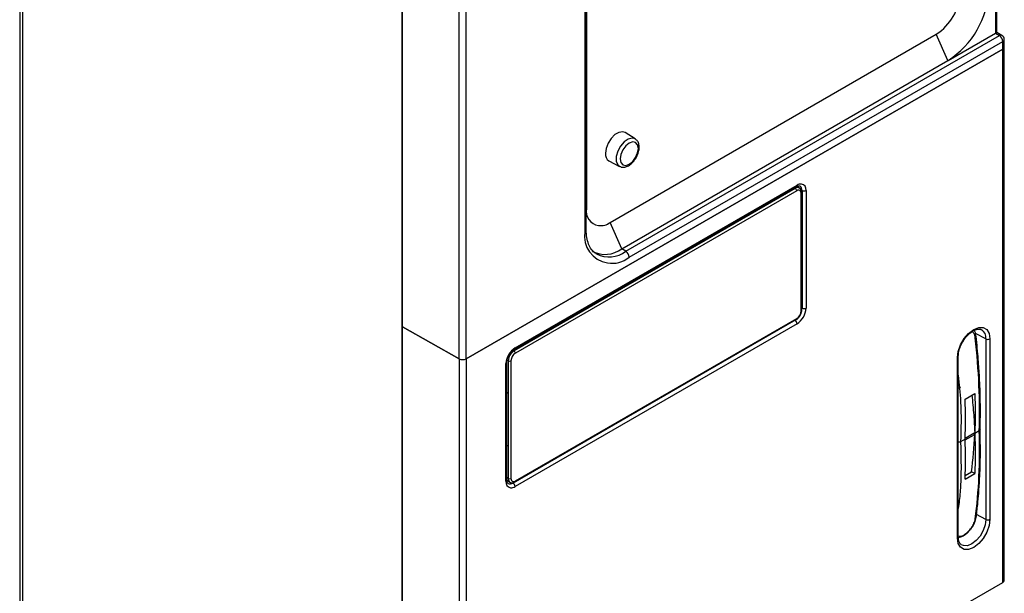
# Model space of a CAD drawing. Header units: inches. Extents: x -258 to -87, y 242 to 448.
# Tile 3 of 10: x -169 to -87, y 293 to 341. Entities that reach past the tile are written whole.
import ezdxf

# ---------------------------------------------------------------- set-up
doc = ezdxf.new("R2010")
doc.units = ezdxf.units.IN
doc.header["$MEASUREMENT"] = 0

# ---------------------------------------------------------------- blocks, each defined once
blk = doc.blocks.new('block 4')
at = {"color": 7, "lineweight": 25}
blk.add_lwpolyline([(-136.93, 268.909), (-136.93, 370.224)], dxfattribs=at)
blk = doc.blocks.new('block 10')
at = {"color": 7, "lineweight": 25}
blk.add_lwpolyline([(-121.651, 323.577), (-121.651, 378.906)], dxfattribs=at)
blk = doc.blocks.new('block 18')
at = {"color": 7, "lineweight": 25}
blk.add_lwpolyline([(-87.461, 340), (-87.461, 399.558)], dxfattribs=at)
blk = doc.blocks.new('block 26')
at = {"color": 7, "lineweight": 25}
blk.add_open_spline([(-118.873, 328.86), (-118.827, 328.831), (-118.782, 328.802), (-118.732, 328.785), (-118.642, 328.754), (-118.538, 328.76), (-118.437, 328.781), (-118.333, 328.803), (-118.232, 328.84), (-118.134, 328.894), (-118.027, 328.954), (-117.922, 329.033), (-117.825, 329.128), (-117.725, 329.225), (-117.633, 329.337), (-117.553, 329.459), (-117.473, 329.582), (-117.405, 329.714), (-117.353, 329.848), (-117.301, 329.983), (-117.265, 330.122), (-117.247, 330.255), (-117.23, 330.391), (-117.232, 330.522), (-117.256, 330.645), (-117.276, 330.752), (-117.311, 330.853), (-117.37, 330.934), (-117.421, 331.004), (-117.49, 331.06), (-117.558, 331.115)], degree=3, knots=[0, 0, 0, 0, 1, 1, 1, 2, 2, 2, 3, 3, 3, 4, 4, 4, 5, 5, 5, 6, 6, 6, 7, 7, 7, 8, 8, 8, 9, 9, 9, 10, 10, 10, 10], dxfattribs=at)
blk = doc.blocks.new('block 27')
at = {"color": 7, "lineweight": 25}
blk.add_lwpolyline([(-119.749, 329.294), (-118.874, 328.838)], dxfattribs=at)
blk = doc.blocks.new('block 28')
at = {"color": 7, "lineweight": 25}
blk.add_lwpolyline([(-117.557, 331.12), (-118.39, 331.649)], dxfattribs=at)
blk = doc.blocks.new('block 29')
at = {"color": 7, "lineweight": 25}
blk.add_open_spline([(-120.823, 321.577), (-120.914, 321.64), (-121.005, 321.702), (-121.087, 321.783), (-121.183, 321.879), (-121.266, 322), (-121.34, 322.138), (-121.417, 322.285), (-121.483, 322.449), (-121.534, 322.633), (-121.584, 322.81), (-121.619, 323.005), (-121.635, 323.215), (-121.645, 323.333), (-121.648, 323.455), (-121.651, 323.577)], degree=3, knots=[0, 0, 0, 0, 1, 1, 1, 2, 2, 2, 3, 3, 3, 4, 4, 4, 5, 5, 5, 5], dxfattribs=at)
blk = doc.blocks.new('block 50')
at = {"color": 7, "lineweight": 25}
blk.add_open_spline([(-86.838, 339.402), (-86.838, 339.542), (-86.912, 339.673), (-87.033, 339.745)], degree=3, dxfattribs=at)
blk = doc.blocks.new('block 51')
at = {"color": 7, "lineweight": 25}
blk.add_lwpolyline([(-87.033, 339.745), (-87.461, 340)], dxfattribs=at)
blk = doc.blocks.new('block 52')
at = {"color": 7, "lineweight": 25}
blk.add_lwpolyline([(-86.838, 338.774), (-86.838, 339.402)], dxfattribs=at)
blk = doc.blocks.new('block 62')
at = {"color": 7, "lineweight": 25}
blk.add_open_spline([(-127.996, 302.546), (-127.987, 302.538), (-127.977, 302.531), (-127.968, 302.525), (-127.924, 302.496), (-127.868, 302.491), (-127.814, 302.494), (-127.76, 302.496), (-127.707, 302.506), (-127.656, 302.527), (-127.629, 302.537), (-127.603, 302.551), (-127.577, 302.565)], degree=3, knots=[0, 0, 0, 0, 1, 1, 1, 2, 2, 2, 3, 3, 3, 4, 4, 4, 4], dxfattribs=at)
blk = doc.blocks.new('block 63')
at = {"color": 7, "lineweight": 25}
blk.add_lwpolyline([(-128.251, 302.694), (-128.001, 302.542)], dxfattribs=at)
blk = doc.blocks.new('block 64')
at = {"color": 7, "lineweight": 25}
blk.add_lwpolyline([(-127.577, 302.565), (-104.157, 316.085)], dxfattribs=at)
blk = doc.blocks.new('block 65')
at = {"color": 7, "lineweight": 25}
blk.add_open_spline([(-103.71, 326.659), (-103.713, 326.709), (-103.717, 326.759), (-103.728, 326.806), (-103.742, 326.864), (-103.767, 326.918), (-103.806, 326.958), (-103.832, 326.986), (-103.865, 327.007), (-103.898, 327.029)], degree=3, knots=[0, 0, 0, 0, 1, 1, 1, 2, 2, 2, 3, 3, 3, 3], dxfattribs=at)
blk = doc.blocks.new('block 66')
at = {"color": 7, "lineweight": 25}
blk.add_lwpolyline([(-103.901, 327.038), (-104.13, 327.163)], dxfattribs=at)
blk = doc.blocks.new('block 67')
at = {"color": 7, "lineweight": 25}
blk.add_lwpolyline([(-103.71, 316.86), (-103.71, 326.659)], dxfattribs=at)
blk = doc.blocks.new('block 68')
at = {"color": 7, "lineweight": 25}
blk.add_open_spline([(-103.838, 316.432), (-103.808, 316.486), (-103.778, 316.541), (-103.756, 316.598), (-103.727, 316.675), (-103.713, 316.755), (-103.71, 316.83), (-103.71, 316.84), (-103.71, 316.85), (-103.71, 316.86)], degree=3, knots=[0, 0, 0, 0, 1, 1, 1, 2, 2, 2, 3, 3, 3, 3], dxfattribs=at)
blk = doc.blocks.new('block 69')
at = {"color": 7, "lineweight": 25}
blk.add_open_spline([(-104.157, 316.085), (-104.116, 316.113), (-104.074, 316.142), (-104.033, 316.176), (-103.971, 316.227), (-103.911, 316.292), (-103.87, 316.367), (-103.858, 316.388), (-103.848, 316.41), (-103.838, 316.432)], degree=3, knots=[0, 0, 0, 0, 1, 1, 1, 2, 2, 2, 3, 3, 3, 3], dxfattribs=at)
blk = doc.blocks.new('block 70')
at = {"color": 7, "lineweight": 25}
blk.add_open_spline([(-128.254, 312.509), (-128.252, 312.553), (-128.249, 312.598), (-128.243, 312.646), (-128.231, 312.727), (-128.207, 312.817), (-128.172, 312.906), (-128.137, 313), (-128.09, 313.094), (-128.035, 313.181), (-127.979, 313.27), (-127.915, 313.352), (-127.847, 313.423), (-127.785, 313.487), (-127.72, 313.542), (-127.658, 313.582), (-127.646, 313.589), (-127.634, 313.597), (-127.621, 313.604)], degree=3, knots=[0, 0, 0, 0, 1, 1, 1, 2, 2, 2, 3, 3, 3, 4, 4, 4, 5, 5, 5, 6, 6, 6, 6], dxfattribs=at)
blk = doc.blocks.new('block 71')
at = {"color": 7, "lineweight": 25}
blk.add_lwpolyline([(-128.254, 302.71), (-128.254, 312.509)], dxfattribs=at)
blk = doc.blocks.new('block 72')
at = {"color": 7, "lineweight": 25}
blk.add_lwpolyline([(-127.621, 313.604), (-104.146, 327.156)], dxfattribs=at)
blk = doc.blocks.new('block 73')
at = {"color": 7, "lineweight": 25}
blk.add_open_spline([(-128.152, 302.434), (-128.156, 302.436), (-128.161, 302.437), (-128.165, 302.439), (-128.191, 302.45), (-128.213, 302.479), (-128.227, 302.532), (-128.239, 302.579), (-128.246, 302.645), (-128.254, 302.71)], degree=3, knots=[0, 0, 0, 0, 1, 1, 1, 2, 2, 2, 3, 3, 3, 3], dxfattribs=at)
blk = doc.blocks.new('block 74')
at = {"color": 7, "lineweight": 25}
blk.add_open_spline([(-104.146, 327.156), (-104.11, 327.174), (-104.075, 327.192), (-104.043, 327.205), (-103.99, 327.225), (-103.945, 327.229), (-103.915, 327.226), (-103.89, 327.224), (-103.875, 327.216), (-103.86, 327.207)], degree=3, knots=[0, 0, 0, 0, 1, 1, 1, 2, 2, 2, 3, 3, 3, 3], dxfattribs=at)
blk = doc.blocks.new('block 75')
at = {"color": 7, "lineweight": 25}
blk.add_lwpolyline([(-86.838, 294.357), (-86.838, 338.773)], dxfattribs=at)
blk = doc.blocks.new('block 76')
at = {"color": 7, "lineweight": 25}
blk.add_open_spline([(-90.238, 314.314), (-90.199, 314.38), (-90.16, 314.446), (-90.117, 314.509), (-90.025, 314.643), (-89.915, 314.761), (-89.804, 314.864), (-89.694, 314.966), (-89.583, 315.053), (-89.473, 315.121), (-89.364, 315.188), (-89.258, 315.234), (-89.159, 315.263), (-89.061, 315.291), (-88.972, 315.302), (-88.899, 315.291), (-88.84, 315.283), (-88.792, 315.261), (-88.744, 315.239)], degree=3, knots=[0, 0, 0, 0, 1, 1, 1, 2, 2, 2, 3, 3, 3, 4, 4, 4, 5, 5, 5, 6, 6, 6, 6], dxfattribs=at)
blk = doc.blocks.new('block 77')
at = {"color": 7, "lineweight": 25}
blk.add_open_spline([(-90.669, 313.008), (-90.667, 313.075), (-90.665, 313.142), (-90.657, 313.212), (-90.642, 313.348), (-90.608, 313.494), (-90.562, 313.643), (-90.516, 313.794), (-90.456, 313.946), (-90.377, 314.089), (-90.335, 314.166), (-90.286, 314.24), (-90.238, 314.314)], degree=3, knots=[0, 0, 0, 0, 1, 1, 1, 2, 2, 2, 3, 3, 3, 4, 4, 4, 4], dxfattribs=at)
blk = doc.blocks.new('block 78')
at = {"color": 7, "lineweight": 25}
blk.add_lwpolyline([(-90.669, 297.984), (-90.669, 313.008)], dxfattribs=at)
blk = doc.blocks.new('block 79')
at = {"color": 7, "lineweight": 25}
blk.add_open_spline([(-89.186, 314.661), (-89.199, 314.741), (-89.211, 314.822), (-89.232, 314.899), (-89.254, 314.985), (-89.286, 315.067), (-89.333, 315.132), (-89.343, 315.145), (-89.353, 315.158), (-89.364, 315.17)], degree=3, knots=[0, 0, 0, 0, 1, 1, 1, 2, 2, 2, 3, 3, 3, 3], dxfattribs=at)
blk = doc.blocks.new('block 80')
at = {"color": 7, "lineweight": 25}
blk.add_open_spline([(-88.859, 306.849), (-88.848, 307.243), (-88.837, 307.637), (-88.833, 308.035), (-88.829, 308.355), (-88.83, 308.679), (-88.833, 309.004), (-88.835, 309.25), (-88.84, 309.498), (-88.846, 309.747), (-88.85, 309.929), (-88.855, 310.111), (-88.862, 310.294), (-88.873, 310.625), (-88.888, 310.958), (-88.906, 311.292), (-88.931, 311.772), (-88.962, 312.254), (-89.001, 312.742), (-89.053, 313.376), (-89.118, 314.018), (-89.184, 314.661)], degree=3, knots=[0, 0, 0, 0, 1, 1, 1, 2, 2, 2, 3, 3, 3, 4, 4, 4, 5, 5, 5, 6, 6, 6, 7, 7, 7, 7], dxfattribs=at)
blk = doc.blocks.new('block 81')
at = {"color": 7, "lineweight": 25}
blk.add_open_spline([(-89.184, 299.586), (-89.139, 299.952), (-89.094, 300.319), (-89.055, 300.691), (-89.024, 300.99), (-88.997, 301.293), (-88.973, 301.598), (-88.954, 301.829), (-88.937, 302.061), (-88.923, 302.295), (-88.912, 302.466), (-88.902, 302.638), (-88.893, 302.81), (-88.877, 303.122), (-88.864, 303.436), (-88.854, 303.753), (-88.839, 304.205), (-88.831, 304.663), (-88.831, 305.126), (-88.831, 305.729), (-88.845, 306.341), (-88.859, 306.954)], degree=3, knots=[0, 0, 0, 0, 1, 1, 1, 2, 2, 2, 3, 3, 3, 4, 4, 4, 5, 5, 5, 6, 6, 6, 7, 7, 7, 7], dxfattribs=at)
blk = doc.blocks.new('block 82')
at = {"color": 7, "lineweight": 25}
blk.add_open_spline([(-90.417, 297.333), (-90.473, 297.385), (-90.53, 297.436), (-90.574, 297.517), (-90.612, 297.587), (-90.641, 297.678), (-90.655, 297.784), (-90.664, 297.847), (-90.666, 297.916), (-90.669, 297.984)], degree=3, knots=[0, 0, 0, 0, 1, 1, 1, 2, 2, 2, 3, 3, 3, 3], dxfattribs=at)
blk = doc.blocks.new('block 83')
at = {"color": 7, "lineweight": 25}
blk.add_open_spline([(-89.689, 298.569), (-89.636, 298.631), (-89.583, 298.694), (-89.535, 298.759), (-89.442, 298.886), (-89.368, 299.024), (-89.31, 299.159), (-89.277, 299.235), (-89.248, 299.309), (-89.228, 299.381), (-89.207, 299.458), (-89.194, 299.532), (-89.182, 299.605)], degree=3, knots=[0, 0, 0, 0, 1, 1, 1, 2, 2, 2, 3, 3, 3, 4, 4, 4, 4], dxfattribs=at)
blk = doc.blocks.new('block 84')
at = {"color": 7, "lineweight": 25}
blk.add_open_spline([(-90.075, 298.202), (-90.055, 298.213), (-90.036, 298.223), (-90.017, 298.235), (-89.936, 298.287), (-89.858, 298.366), (-89.787, 298.449), (-89.753, 298.488), (-89.721, 298.529), (-89.689, 298.569)], degree=3, knots=[0, 0, 0, 0, 1, 1, 1, 2, 2, 2, 3, 3, 3, 3], dxfattribs=at)
blk = doc.blocks.new('block 85')
at = {"color": 7, "lineweight": 25}
blk.add_open_spline([(-90.666, 297.944), (-90.599, 297.95), (-90.532, 297.957), (-90.464, 297.978), (-90.336, 298.018), (-90.205, 298.11), (-90.075, 298.202)], degree=3, knots=[0, 0, 0, 0, 1, 1, 1, 2, 2, 2, 2], dxfattribs=at)
blk = doc.blocks.new('block 88')
at = {"color": 7, "lineweight": 25}
blk.add_lwpolyline([(-136.977, 268.844), (-136.977, 370.159)], dxfattribs=at)
blk = doc.blocks.new('block 92')
at = {"color": 7, "lineweight": 25}
blk.add_lwpolyline([(-168.584, 343.42), (-168.584, 250.598)], dxfattribs=at)
blk = doc.blocks.new('block 105')
at = {"color": 7, "lineweight": 25}
blk.add_lwpolyline([(-168.81, 343.42), (-168.81, 250.598)], dxfattribs=at)
blk = doc.blocks.new('block 165')
at = {"color": 7, "lineweight": 25}
blk.add_open_spline([(-132.21, 312.81), (-132.054, 312.721), (-131.801, 312.723), (-131.645, 312.813)], degree=3, dxfattribs=at)
blk = doc.blocks.new('block 166')
at = {"color": 7, "lineweight": 25}
blk.add_lwpolyline([(-132.21, 312.81), (-132.21, 373.237)], dxfattribs=at)
blk = doc.blocks.new('block 167')
at = {"color": 7, "lineweight": 25}
blk.add_lwpolyline([(-131.645, 312.813), (-131.645, 373.237)], dxfattribs=at)
blk = doc.blocks.new('block 194')
at = {"color": 7, "lineweight": 25}
blk.add_lwpolyline([(-86.956, 338.611), (-86.956, 339.238)], dxfattribs=at)
blk = doc.blocks.new('block 195')
at = {"color": 7, "lineweight": 25}
blk.add_lwpolyline([(-131.645, 312.813), (-86.956, 338.611)], dxfattribs=at)
blk = doc.blocks.new('block 197')
at = {"color": 7, "lineweight": 25}
blk.add_lwpolyline([(-121.768, 378.743), (-121.768, 323.414)], dxfattribs=at)
blk = doc.blocks.new('block 198')
at = {"color": 7, "lineweight": 25}
blk.add_open_spline([(-121.768, 323.414), (-121.97, 322.168), (-121.124, 320.995), (-119.878, 320.792), (-119.233, 320.688), (-118.575, 320.864), (-118.068, 321.277)], degree=3, knots=[0, 0, 0, 0, 1, 1, 1, 2, 2, 2, 2], dxfattribs=at)
blk = doc.blocks.new('block 199')
at = {"color": 7, "lineweight": 25}
blk.add_lwpolyline([(-118.068, 321.277), (-86.956, 339.238)], dxfattribs=at)
blk = doc.blocks.new('block 202')
at = {"color": 7, "lineweight": 25}
blk.add_lwpolyline([(-136.93, 315.487), (-132.21, 312.81)], dxfattribs=at)
blk = doc.blocks.new('block 225')
at = {"color": 7, "lineweight": 25}
blk.add_lwpolyline([(-87.578, 399.395), (-87.578, 339.931)], dxfattribs=at)
blk = doc.blocks.new('block 226')
at = {"color": 7, "lineweight": 25}
blk.add_lwpolyline([(-91.499, 337.667), (-87.578, 339.931)], dxfattribs=at)
blk = doc.blocks.new('block 227')
at = {"color": 7, "lineweight": 25}
blk.add_open_spline([(-91.499, 337.667), (-89.492, 338.971), (-88.237, 341.162), (-88.126, 343.553)], degree=3, dxfattribs=at)
blk = doc.blocks.new('block 277')
at = {"color": 7, "lineweight": 25}
blk.add_lwpolyline([(-121.632, 373.987), (-121.632, 325.321)], dxfattribs=at)
blk = doc.blocks.new('block 295')
at = {"color": 7, "lineweight": 25}
blk.add_open_spline([(-120.048, 329.926), (-120.082, 329.675), (-119.965, 329.427), (-119.749, 329.294)], degree=3, dxfattribs=at)
blk = doc.blocks.new('block 296')
at = {"color": 7, "lineweight": 25}
blk.add_lwpolyline([(-118.39, 331.649), (-118.606, 331.721), (-118.92, 331.671), (-119.254, 331.479), (-119.567, 331.165), (-119.823, 330.77), (-119.99, 330.34), (-120.048, 329.926)], dxfattribs=at)
blk = doc.blocks.new('block 313')
at = {"color": 7, "lineweight": 25}
blk.add_open_spline([(-92.499, 339.853), (-91.321, 340.606), (-90.583, 341.885), (-90.519, 343.282)], degree=3, dxfattribs=at)
blk = doc.blocks.new('block 314')
at = {"color": 7, "lineweight": 25}
blk.add_lwpolyline([(-119.652, 324.178), (-92.499, 339.853)], dxfattribs=at)
blk = doc.blocks.new('block 315')
at = {"color": 7, "lineweight": 25}
blk.add_open_spline([(-121.632, 325.321), (-121.74, 324.654), (-121.288, 324.026), (-120.621, 323.918), (-120.276, 323.862), (-119.923, 323.957), (-119.652, 324.178)], degree=3, knots=[0, 0, 0, 0, 1, 1, 1, 2, 2, 2, 2], dxfattribs=at)
blk = doc.blocks.new('block 557')
at = {"color": 7, "lineweight": 25}
blk.add_open_spline([(-87.578, 339.931), (-87.503, 339.974), (-87.461, 339.999), (-87.461, 340)], degree=3, dxfattribs=at)
blk = doc.blocks.new('block 628')
at = {"color": 7, "lineweight": 25}
blk.add_lwpolyline([(-118.83, 329.454), (-118.772, 329.15), (-118.607, 328.96), (-118.36, 328.912), (-118.068, 329.013), (-117.777, 329.249), (-117.529, 329.582), (-117.364, 329.963), (-117.306, 330.333), (-117.364, 330.637), (-117.529, 330.827), (-117.777, 330.875), (-118.068, 330.774), (-118.36, 330.538), (-118.607, 330.205), (-118.772, 329.824), (-118.83, 329.454)], dxfattribs=at)
blk = doc.blocks.new('block 636')
at = {"color": 7, "lineweight": 25}
blk.add_lwpolyline([(-120.836, 321.57), (-120.792, 321.543)], dxfattribs=at)
blk = doc.blocks.new('block 637')
at = {"color": 7, "lineweight": 25}
blk.add_open_spline([(-118.068, 321.277), (-118.077, 321.475), (-118.181, 321.656), (-118.346, 321.764)], degree=3, dxfattribs=at)
blk = doc.blocks.new('block 645')
at = {"color": 7, "lineweight": 25}
blk.add_open_spline([(-121.132, 321.749), (-120.34, 321.362), (-119.4, 321.448), (-118.691, 321.97)], degree=3, dxfattribs=at)
blk = doc.blocks.new('block 646')
at = {"color": 7, "lineweight": 25}
blk.add_lwpolyline([(-118.346, 321.764), (-118.691, 321.97)], dxfattribs=at)
blk = doc.blocks.new('block 649')
at = {"color": 7, "lineweight": 25}
blk.add_lwpolyline([(-118.691, 321.97), (-119.652, 324.178)], dxfattribs=at)
blk = doc.blocks.new('block 721')
at = {"color": 7, "lineweight": 25}
blk.add_lwpolyline([(-118.691, 321.97), (-91.538, 337.645)], dxfattribs=at)
blk = doc.blocks.new('block 722')
at = {"color": 7, "lineweight": 25}
blk.add_lwpolyline([(-91.538, 337.645), (-92.499, 339.853)], dxfattribs=at)
blk = doc.blocks.new('block 731')
at = {"color": 7, "lineweight": 25}
blk.add_lwpolyline([(-118.346, 321.764), (-87.233, 339.725)], dxfattribs=at)
blk = doc.blocks.new('block 732')
at = {"color": 7, "lineweight": 25}
blk.add_open_spline([(-86.956, 339.238), (-86.965, 339.436), (-87.068, 339.617), (-87.233, 339.725)], degree=3, dxfattribs=at)
blk = doc.blocks.new('block 733')
at = {"color": 7, "lineweight": 25}
blk.add_lwpolyline([(-87.578, 339.931), (-87.233, 339.725)], dxfattribs=at)
blk = doc.blocks.new('block 837')
at = {"color": 7, "lineweight": 25}
blk.add_open_spline([(-86.956, 338.611), (-86.88, 338.655), (-86.838, 338.713), (-86.838, 338.774)], degree=3, dxfattribs=at)
blk = doc.blocks.new('block 907')
at = {"color": 7, "lineweight": 25}
blk.add_open_spline([(-127.543, 313.286), (-127.762, 313.146), (-127.899, 312.909), (-127.911, 312.649)], degree=3, dxfattribs=at)
blk = doc.blocks.new('block 908')
at = {"color": 7, "lineweight": 25}
blk.add_open_spline([(-128.137, 312.649), (-128.066, 312.612), (-127.982, 312.612), (-127.911, 312.649)], degree=3, dxfattribs=at)
blk = doc.blocks.new('block 909')
at = {"color": 7, "lineweight": 25}
blk.add_open_spline([(-127.657, 313.482), (-127.943, 313.299), (-128.122, 312.988), (-128.137, 312.649)], degree=3, dxfattribs=at)
blk = doc.blocks.new('block 910')
at = {"color": 7, "lineweight": 25}
blk.add_open_spline([(-127.543, 313.286), (-127.547, 313.366), (-127.589, 313.439), (-127.657, 313.482)], degree=3, dxfattribs=at)
blk = doc.blocks.new('block 911')
at = {"color": 7, "lineweight": 25}
blk.add_open_spline([(-127.911, 302.851), (-127.931, 302.727), (-127.847, 302.61), (-127.723, 302.59), (-127.659, 302.58), (-127.594, 302.597), (-127.543, 302.638)], degree=3, knots=[0, 0, 0, 0, 1, 1, 1, 2, 2, 2, 2], dxfattribs=at)
blk = doc.blocks.new('block 912')
at = {"color": 7, "lineweight": 25}
blk.add_lwpolyline([(-127.911, 312.649), (-127.911, 302.851)], dxfattribs=at)
blk = doc.blocks.new('block 913')
at = {"color": 7, "lineweight": 25}
blk.add_lwpolyline([(-104.124, 326.806), (-127.543, 313.286)], dxfattribs=at)
blk = doc.blocks.new('block 914')
at = {"color": 7, "lineweight": 25}
blk.add_open_spline([(-103.756, 326.594), (-103.736, 326.717), (-103.82, 326.834), (-103.944, 326.854), (-104.008, 326.864), (-104.074, 326.847), (-104.124, 326.806)], degree=3, knots=[0, 0, 0, 0, 1, 1, 1, 2, 2, 2, 2], dxfattribs=at)
blk = doc.blocks.new('block 915')
at = {"color": 7, "lineweight": 25}
blk.add_lwpolyline([(-103.756, 316.795), (-103.756, 326.594)], dxfattribs=at)
blk = doc.blocks.new('block 916')
at = {"color": 7, "lineweight": 25}
blk.add_open_spline([(-104.124, 316.158), (-103.905, 316.298), (-103.768, 316.536), (-103.756, 316.795)], degree=3, dxfattribs=at)
blk = doc.blocks.new('block 917')
at = {"color": 7, "lineweight": 25}
blk.add_lwpolyline([(-127.543, 302.638), (-104.124, 316.158)], dxfattribs=at)
blk = doc.blocks.new('block 918')
at = {"color": 7, "lineweight": 25}
blk.add_open_spline([(-128.137, 302.851), (-128.066, 302.814), (-127.982, 302.814), (-127.911, 302.851)], degree=3, dxfattribs=at)
blk = doc.blocks.new('block 919')
at = {"color": 7, "lineweight": 25}
blk.add_lwpolyline([(-128.137, 305.562), (-128.137, 302.851)], dxfattribs=at)
blk = doc.blocks.new('block 920')
at = {"color": 7, "lineweight": 25}
blk.add_lwpolyline([(-128.137, 309.938), (-128.137, 305.562)], dxfattribs=at)
blk = doc.blocks.new('block 921')
at = {"color": 7, "lineweight": 25}
blk.add_lwpolyline([(-128.137, 312.649), (-128.137, 309.938)], dxfattribs=at)
blk = doc.blocks.new('block 922')
at = {"color": 7, "lineweight": 25}
blk.add_lwpolyline([(-104.237, 327.002), (-127.657, 313.482)], dxfattribs=at)
blk = doc.blocks.new('block 923')
at = {"color": 7, "lineweight": 25}
blk.add_open_spline([(-104.124, 326.806), (-104.128, 326.886), (-104.17, 326.959), (-104.237, 327.002)], degree=3, dxfattribs=at)
blk = doc.blocks.new('block 924')
at = {"color": 7, "lineweight": 25}
blk.add_lwpolyline([(-128.137, 309.938), (-128.254, 310.001)], dxfattribs=at)
blk = doc.blocks.new('block 925')
at = {"color": 7, "lineweight": 25}
blk.add_lwpolyline([(-128.137, 309.938), (-128.254, 309.992)], dxfattribs=at)
blk = doc.blocks.new('block 926')
at = {"color": 7, "lineweight": 25}
blk.add_lwpolyline([(-128.254, 305.629), (-128.137, 305.562)], dxfattribs=at)
blk = doc.blocks.new('block 928')
at = {"color": 7, "lineweight": 25}
blk.add_lwpolyline([(-132.21, 312.81), (-132.21, 268.402)], dxfattribs=at)
blk = doc.blocks.new('block 929')
at = {"color": 7, "lineweight": 25}
blk.add_open_spline([(-132.21, 312.81), (-132.056, 312.722), (-131.802, 312.724), (-131.645, 312.813), (-131.644, 312.813), (-131.643, 312.814), (-131.642, 312.814)], degree=3, knots=[0, 0, 0, 0, 1, 1, 1, 2, 2, 2, 2], dxfattribs=at)
blk = doc.blocks.new('block 930')
at = {"color": 7, "lineweight": 25}
blk.add_lwpolyline([(-131.642, 312.814), (-131.642, 268.394)], dxfattribs=at)
blk = doc.blocks.new('block 931')
at = {"color": 7, "lineweight": 25}
blk.add_lwpolyline([(-132.21, 312.81), (-136.93, 315.487)], dxfattribs=at)
blk = doc.blocks.new('block 932')
at = {"color": 7, "lineweight": 25}
blk.add_open_spline([(-104.096, 315.73), (-103.648, 316.017), (-103.368, 316.503), (-103.344, 317.033)], degree=3, dxfattribs=at)
blk = doc.blocks.new('block 933')
at = {"color": 7, "lineweight": 25}
blk.add_lwpolyline([(-103.344, 326.832), (-103.344, 317.033)], dxfattribs=at)
blk = doc.blocks.new('block 934')
at = {"color": 7, "lineweight": 25}
blk.add_open_spline([(-103.344, 326.832), (-103.303, 327.085), (-103.474, 327.324), (-103.728, 327.365), (-103.859, 327.386), (-103.993, 327.35), (-104.096, 327.266)], degree=3, knots=[0, 0, 0, 0, 1, 1, 1, 2, 2, 2, 2], dxfattribs=at)
blk = doc.blocks.new('block 935')
at = {"color": 7, "lineweight": 25}
blk.add_lwpolyline([(-127.572, 313.714), (-104.096, 327.266)], dxfattribs=at)
blk = doc.blocks.new('block 936')
at = {"color": 7, "lineweight": 25}
blk.add_open_spline([(-127.572, 313.714), (-128.019, 313.428), (-128.3, 312.942), (-128.324, 312.411)], degree=3, dxfattribs=at)
blk = doc.blocks.new('block 937')
at = {"color": 7, "lineweight": 25}
blk.add_lwpolyline([(-128.324, 302.613), (-128.324, 312.411)], dxfattribs=at)
blk = doc.blocks.new('block 938')
at = {"color": 7, "lineweight": 25}
blk.add_open_spline([(-128.324, 302.613), (-128.365, 302.359), (-128.193, 302.121), (-127.94, 302.08), (-127.809, 302.058), (-127.675, 302.094), (-127.572, 302.178)], degree=3, knots=[0, 0, 0, 0, 1, 1, 1, 2, 2, 2, 2], dxfattribs=at)
blk = doc.blocks.new('block 939')
at = {"color": 7, "lineweight": 25}
blk.add_lwpolyline([(-104.096, 315.73), (-127.572, 302.178)], dxfattribs=at)
blk = doc.blocks.new('block 940')
at = {"color": 7, "lineweight": 25}
blk.add_lwpolyline([(-88.036, 314.471), (-88.036, 299.447)], dxfattribs=at)
blk = doc.blocks.new('block 941')
at = {"color": 7, "lineweight": 25}
blk.add_lwpolyline([(-90.74, 312.91), (-90.674, 313.431), (-90.481, 313.977), (-90.182, 314.495), (-89.806, 314.934), (-89.388, 315.252), (-88.97, 315.416), (-88.594, 315.412), (-88.295, 315.24), (-88.102, 314.915), (-88.036, 314.471)], dxfattribs=at)
blk = doc.blocks.new('block 942')
at = {"color": 7, "lineweight": 25}
blk.add_lwpolyline([(-90.74, 297.886), (-90.74, 312.91)], dxfattribs=at)
blk = doc.blocks.new('block 943')
at = {"color": 7, "lineweight": 25}
blk.add_lwpolyline([(-88.036, 299.447), (-88.102, 298.926), (-88.295, 298.38), (-88.594, 297.862), (-88.97, 297.423), (-89.388, 297.106), (-89.806, 296.941), (-90.182, 296.945), (-90.481, 297.118), (-90.674, 297.442), (-90.74, 297.886)], dxfattribs=at)
blk = doc.blocks.new('block 944')
at = {"color": 7, "lineweight": 25}
blk.add_lwpolyline([(-86.956, 294.192), (-86.956, 338.611)], dxfattribs=at)
blk = doc.blocks.new('block 945')
at = {"color": 7, "lineweight": 25}
blk.add_lwpolyline([(-131.642, 268.394), (-86.956, 294.192)], dxfattribs=at)
blk = doc.blocks.new('block 946')
at = {"color": 7, "lineweight": 25}
blk.add_lwpolyline([(-86.956, 338.611), (-131.642, 312.814)], dxfattribs=at)
blk = doc.blocks.new('block 950')
at = {"color": 7, "lineweight": 25}
blk.add_open_spline([(-127.572, 302.178), (-127.577, 302.297), (-127.639, 302.405), (-127.738, 302.47)], degree=3, dxfattribs=at)
blk = doc.blocks.new('block 951')
at = {"color": 7, "lineweight": 25}
blk.add_lwpolyline([(-104.263, 316.023), (-127.738, 302.47)], dxfattribs=at)
blk = doc.blocks.new('block 952')
at = {"color": 7, "lineweight": 25}
blk.add_open_spline([(-104.096, 315.73), (-104.101, 315.849), (-104.163, 315.958), (-104.263, 316.023)], degree=3, dxfattribs=at)
blk = doc.blocks.new('block 953')
at = {"color": 7, "lineweight": 25}
blk.add_open_spline([(-103.68, 326.83), (-103.574, 326.777), (-103.449, 326.777), (-103.344, 326.832)], degree=3, dxfattribs=at)
blk = doc.blocks.new('block 954')
at = {"color": 7, "lineweight": 25}
blk.add_open_spline([(-103.68, 317.032), (-103.574, 316.978), (-103.449, 316.979), (-103.344, 317.033)], degree=3, dxfattribs=at)
blk = doc.blocks.new('block 955')
at = {"color": 7, "lineweight": 25}
blk.add_lwpolyline([(-103.68, 326.83), (-103.68, 317.032)], dxfattribs=at)
blk = doc.blocks.new('block 956')
at = {"color": 7, "lineweight": 25}
blk.add_open_spline([(-86.956, 338.611), (-86.88, 338.655), (-86.838, 338.713), (-86.838, 338.773)], degree=3, dxfattribs=at)
blk = doc.blocks.new('block 957')
at = {"color": 7, "lineweight": 25}
blk.add_open_spline([(-86.956, 294.192), (-86.88, 294.235), (-86.838, 294.294), (-86.838, 294.357)], degree=3, dxfattribs=at)
blk = doc.blocks.new('block 958')
at = {"color": 7, "lineweight": 25}
blk.add_open_spline([(-88.367, 314.466), (-88.262, 314.416), (-88.139, 314.418), (-88.036, 314.471)], degree=3, dxfattribs=at)
blk = doc.blocks.new('block 959')
at = {"color": 7, "lineweight": 25}
blk.add_open_spline([(-89.302, 309.929), (-89.256, 308.795), (-89.256, 307.681), (-89.299, 306.591)], degree=3, dxfattribs=at)
blk = doc.blocks.new('block 960')
at = {"color": 7, "lineweight": 25}
blk.add_lwpolyline([(-90.104, 309.466), (-89.302, 309.929)], dxfattribs=at)
blk = doc.blocks.new('block 961')
at = {"color": 7, "lineweight": 25}
blk.add_open_spline([(-90.101, 306.127), (-90.065, 307.214), (-90.066, 308.328), (-90.104, 309.466)], degree=3, dxfattribs=at)
blk = doc.blocks.new('block 962')
at = {"color": 7, "lineweight": 25}
blk.add_lwpolyline([(-90.101, 306.127), (-90.473, 305.913)], dxfattribs=at)
blk = doc.blocks.new('block 963')
at = {"color": 7, "lineweight": 25}
blk.add_open_spline([(-88.928, 306.805), (-88.845, 309.267), (-88.954, 311.872), (-89.255, 314.572)], degree=3, dxfattribs=at)
blk = doc.blocks.new('block 964')
at = {"color": 7, "lineweight": 25}
blk.add_lwpolyline([(-88.928, 306.805), (-89.299, 306.591)], dxfattribs=at)
blk = doc.blocks.new('block 965')
at = {"color": 7, "lineweight": 25}
blk.add_open_spline([(-90.473, 305.913), (-90.495, 305.903), (-90.517, 305.892), (-90.542, 305.885), (-90.57, 305.877), (-90.601, 305.873), (-90.632, 305.872), (-90.634, 305.872), (-90.635, 305.872), (-90.636, 305.872), (-90.639, 305.872), (-90.642, 305.872), (-90.645, 305.872), (-90.653, 305.872), (-90.661, 305.873), (-90.669, 305.874)], degree=3, knots=[0, 0, 0, 0, 1, 1, 1, 2, 2, 2, 3, 3, 3, 4, 4, 4, 5, 5, 5, 5], dxfattribs=at)
blk = doc.blocks.new('block 966')
at = {"color": 7, "lineweight": 25}
blk.add_open_spline([(-88.871, 306.95), (-88.856, 306.926), (-88.853, 306.898), (-88.864, 306.872), (-88.875, 306.846), (-88.899, 306.822), (-88.928, 306.805)], degree=3, knots=[0, 0, 0, 0, 1, 1, 1, 2, 2, 2, 2], dxfattribs=at)
blk = doc.blocks.new('block 967')
at = {"color": 7, "lineweight": 25}
blk.add_open_spline([(-88.367, 299.442), (-88.262, 299.392), (-88.139, 299.394), (-88.036, 299.447)], degree=3, dxfattribs=at)
blk = doc.blocks.new('block 968')
at = {"color": 7, "lineweight": 25}
blk.add_lwpolyline([(-88.367, 314.466), (-88.367, 299.442)], dxfattribs=at)
blk = doc.blocks.new('block 969')
at = {"color": 7, "lineweight": 25}
blk.add_lwpolyline([(-90.477, 310.44), (-90.669, 310.332)], dxfattribs=at)
blk = doc.blocks.new('block 970')
at = {"color": 7, "lineweight": 25}
blk.add_open_spline([(-89.54, 309.792), (-89.483, 309.237), (-89.426, 308.681), (-89.385, 308.132), (-89.349, 307.639), (-89.325, 307.151), (-89.302, 306.663)], degree=3, knots=[0, 0, 0, 0, 1, 1, 1, 2, 2, 2, 2], dxfattribs=at)
blk = doc.blocks.new('block 971')
at = {"color": 7, "lineweight": 25}
blk.add_lwpolyline([(-90.099, 306.203), (-89.302, 306.663)], dxfattribs=at)
blk = doc.blocks.new('block 972')
at = {"color": 7, "lineweight": 25}
blk.add_open_spline([(-89.299, 306.591), (-89.256, 305.458), (-89.256, 304.344), (-89.302, 303.255)], degree=3, dxfattribs=at)
blk = doc.blocks.new('block 973')
at = {"color": 7, "lineweight": 25}
blk.add_lwpolyline([(-89.302, 303.255), (-89.562, 303.405)], dxfattribs=at)
blk = doc.blocks.new('block 974')
at = {"color": 7, "lineweight": 25}
blk.add_open_spline([(-89.562, 303.405), (-89.433, 304.418), (-89.346, 305.459), (-89.302, 306.521)], degree=3, dxfattribs=at)
blk = doc.blocks.new('block 975')
at = {"color": 7, "lineweight": 25}
blk.add_lwpolyline([(-89.302, 306.521), (-89.425, 306.592)], dxfattribs=at)
blk = doc.blocks.new('block 976')
at = {"color": 7, "lineweight": 25}
blk.add_lwpolyline([(-90.104, 302.792), (-89.302, 303.255)], dxfattribs=at)
blk = doc.blocks.new('block 977')
at = {"color": 7, "lineweight": 25}
blk.add_open_spline([(-89.255, 299.488), (-88.954, 301.774), (-88.845, 304.228), (-88.928, 306.805)], degree=3, dxfattribs=at)
blk = doc.blocks.new('block 978')
at = {"color": 7, "lineweight": 25}
blk.add_open_spline([(-90.104, 302.792), (-90.066, 303.877), (-90.065, 304.99), (-90.101, 306.127)], degree=3, dxfattribs=at)
blk = doc.blocks.new('block 979')
at = {"color": 7, "lineweight": 25}
blk.add_lwpolyline([(-90.099, 306.061), (-89.302, 306.521)], dxfattribs=at)
blk = doc.blocks.new('block 980')
at = {"color": 7, "lineweight": 25}
blk.add_lwpolyline([(-90.094, 303.098), (-89.562, 303.405)], dxfattribs=at)
blk = doc.blocks.new('block 989')
at = {"color": 253, "lineweight": 25}
blk.add_open_spline([(-121.768, 323.414), (-121.702, 323.443), (-121.657, 323.505), (-121.651, 323.577)], degree=3, dxfattribs=at)
blk = doc.blocks.new('block 992')
at = {"color": 253, "lineweight": 25}
blk.add_lwpolyline([(-121.651, 325.266), (-121.632, 325.321)], dxfattribs=at)
blk = doc.blocks.new('block 1024')
at = {"color": 253, "lineweight": 25}
blk.add_lwpolyline([(-117.556, 331.119), (-117.817, 331.191), (-118.146, 331.109), (-118.487, 330.876), (-118.794, 330.523), (-119.024, 330.097), (-119.148, 329.657), (-119.148, 329.262), (-119.024, 328.964), (-118.881, 328.842)], dxfattribs=at)
blk = doc.blocks.new('block 1026')
at = {"color": 253, "lineweight": 25}
blk.add_open_spline([(-120.792, 321.543), (-119.999, 321.155), (-119.056, 321.241), (-118.346, 321.764)], degree=3, dxfattribs=at)
blk = doc.blocks.new('block 1037')
at = {"color": 253, "lineweight": 25}
blk.add_open_spline([(-86.956, 339.238), (-86.89, 339.268), (-86.846, 339.33), (-86.838, 339.402)], degree=3, dxfattribs=at)
blk = doc.blocks.new('block 1038')
at = {"color": 253, "lineweight": 25}
blk.add_open_spline([(-87.033, 339.745), (-87.098, 339.776), (-87.176, 339.768), (-87.233, 339.725)], degree=3, dxfattribs=at)
blk = doc.blocks.new('block 1058')
at = {"color": 253, "lineweight": 25}
blk.add_lwpolyline([(-128.137, 312.649), (-128.227, 312.703)], dxfattribs=at)
blk = doc.blocks.new('block 1059')
at = {"color": 253, "lineweight": 25}
blk.add_lwpolyline([(-127.657, 313.482), (-127.729, 313.522)], dxfattribs=at)
blk = doc.blocks.new('block 1060')
at = {"color": 253, "lineweight": 25}
blk.add_lwpolyline([(-104.237, 327.002), (-104.327, 327.052)], dxfattribs=at)
blk = doc.blocks.new('block 1061')
at = {"color": 253, "lineweight": 25}
blk.add_lwpolyline([(-128.137, 302.851), (-128.254, 302.92)], dxfattribs=at)
blk = doc.blocks.new('block 1062')
at = {"color": 253, "lineweight": 25}
blk.add_open_spline([(-127.577, 302.565), (-127.553, 302.581), (-127.54, 302.61), (-127.543, 302.638)], degree=3, dxfattribs=at)
blk = doc.blocks.new('block 1063')
at = {"color": 253, "lineweight": 25}
blk.add_open_spline([(-128.137, 302.851), (-128.149, 302.73), (-128.096, 302.612), (-127.999, 302.541)], degree=3, dxfattribs=at)
blk = doc.blocks.new('block 1064')
at = {"color": 253, "lineweight": 25}
blk.add_open_spline([(-104.157, 316.085), (-104.133, 316.101), (-104.12, 316.129), (-104.124, 316.158)], degree=3, dxfattribs=at)
blk = doc.blocks.new('block 1065')
at = {"color": 253, "lineweight": 25}
blk.add_open_spline([(-103.895, 327.034), (-104.006, 327.087), (-104.138, 327.075), (-104.237, 327.002)], degree=3, dxfattribs=at)
blk = doc.blocks.new('block 1066')
at = {"color": 253, "lineweight": 25}
blk.add_open_spline([(-103.756, 326.594), (-103.73, 326.605), (-103.711, 326.63), (-103.71, 326.659)], degree=3, dxfattribs=at)
blk = doc.blocks.new('block 1067')
at = {"color": 253, "lineweight": 25}
blk.add_open_spline([(-103.756, 316.795), (-103.73, 316.807), (-103.712, 316.832), (-103.71, 316.86)], degree=3, dxfattribs=at)
blk = doc.blocks.new('block 1068')
at = {"color": 253, "lineweight": 25}
blk.add_open_spline([(-127.62, 313.605), (-127.586, 313.63), (-127.568, 313.671), (-127.572, 313.714)], degree=3, dxfattribs=at)
blk = doc.blocks.new('block 1069')
at = {"color": 253, "lineweight": 25}
blk.add_open_spline([(-128.324, 312.411), (-128.284, 312.428), (-128.257, 312.465), (-128.254, 312.508)], degree=3, dxfattribs=at)
blk = doc.blocks.new('block 1070')
at = {"color": 253, "lineweight": 25}
blk.add_open_spline([(-128.324, 302.613), (-128.284, 302.629), (-128.257, 302.667), (-128.254, 302.71)], degree=3, dxfattribs=at)
blk = doc.blocks.new('block 1071')
at = {"color": 253, "lineweight": 25}
blk.add_open_spline([(-104.146, 327.156), (-104.11, 327.181), (-104.09, 327.223), (-104.096, 327.266)], degree=3, dxfattribs=at)
blk = doc.blocks.new('block 1072')
at = {"color": 253, "lineweight": 25}
blk.add_open_spline([(-128.153, 302.431), (-128.018, 302.364), (-127.858, 302.379), (-127.738, 302.47)], degree=3, dxfattribs=at)
blk = doc.blocks.new('block 1073')
at = {"color": 253, "lineweight": 25}
blk.add_lwpolyline([(-127.738, 302.47), (-127.787, 302.499)], dxfattribs=at)
blk = doc.blocks.new('block 1074')
at = {"color": 253, "lineweight": 25}
blk.add_lwpolyline([(-104.263, 316.023), (-104.264, 316.023)], dxfattribs=at)
blk = doc.blocks.new('block 1075')
at = {"color": 253, "lineweight": 25}
blk.add_open_spline([(-103.68, 326.83), (-103.663, 326.981), (-103.732, 327.128), (-103.858, 327.212)], degree=3, dxfattribs=at)
blk = doc.blocks.new('block 1076')
at = {"color": 253, "lineweight": 25}
blk.add_lwpolyline([(-103.68, 326.83), (-103.765, 326.877)], dxfattribs=at)
blk = doc.blocks.new('block 1077')
at = {"color": 253, "lineweight": 25}
blk.add_lwpolyline([(-103.68, 317.032), (-103.71, 317.048)], dxfattribs=at)
blk = doc.blocks.new('block 1078')
at = {"color": 253, "lineweight": 25}
blk.add_open_spline([(-103.728, 316.737), (-103.698, 316.832), (-103.682, 316.932), (-103.68, 317.032)], degree=3, dxfattribs=at)
blk = doc.blocks.new('block 1079')
at = {"color": 253, "lineweight": 25}
blk.add_lwpolyline([(-104.224, 316.046), (-104.263, 316.023)], dxfattribs=at)
blk = doc.blocks.new('block 1080')
at = {"color": 253, "lineweight": 25}
blk.add_open_spline([(-88.367, 314.466), (-88.328, 314.775), (-88.473, 315.079), (-88.737, 315.245)], degree=3, dxfattribs=at)
blk = doc.blocks.new('block 1081')
at = {"color": 253, "lineweight": 25}
blk.add_open_spline([(-90.74, 312.91), (-90.699, 312.928), (-90.672, 312.967), (-90.669, 313.011)], degree=3, dxfattribs=at)
blk = doc.blocks.new('block 1082')
at = {"color": 253, "lineweight": 25}
blk.add_lwpolyline([(-88.367, 314.466), (-89.241, 314.921)], dxfattribs=at)
blk = doc.blocks.new('block 1083')
at = {"color": 253, "lineweight": 25}
blk.add_open_spline([(-90.669, 311.447), (-90.592, 310.706), (-90.515, 309.966), (-90.475, 309.242), (-90.413, 308.105), (-90.443, 307.009), (-90.473, 305.913)], degree=3, knots=[0, 0, 0, 0, 1, 1, 1, 2, 2, 2, 2], dxfattribs=at)
blk = doc.blocks.new('block 1084')
at = {"color": 253, "lineweight": 25}
blk.add_open_spline([(-89.255, 314.572), (-89.28, 314.703), (-89.305, 314.834), (-89.363, 314.929), (-89.403, 314.994), (-89.458, 315.042), (-89.514, 315.089)], degree=3, knots=[0, 0, 0, 0, 1, 1, 1, 2, 2, 2, 2], dxfattribs=at)
blk = doc.blocks.new('block 1085')
at = {"color": 253, "lineweight": 25}
blk.add_open_spline([(-90.74, 297.886), (-90.7, 297.903), (-90.673, 297.941), (-90.669, 297.984)], degree=3, dxfattribs=at)
blk = doc.blocks.new('block 1086')
at = {"color": 253, "lineweight": 25}
blk.add_open_spline([(-89.255, 314.572), (-89.216, 314.585), (-89.188, 314.62), (-89.184, 314.661)], degree=3, dxfattribs=at)
blk = doc.blocks.new('block 1087')
at = {"color": 253, "lineweight": 25}
blk.add_lwpolyline([(-88.367, 299.442), (-89.153, 299.851)], dxfattribs=at)
blk = doc.blocks.new('block 1088')
at = {"color": 253, "lineweight": 25}
blk.add_open_spline([(-90.473, 305.913), (-90.442, 304.483), (-90.41, 303.054), (-90.522, 301.703), (-90.56, 301.244), (-90.615, 300.794), (-90.669, 300.344)], degree=3, knots=[0, 0, 0, 0, 1, 1, 1, 2, 2, 2, 2], dxfattribs=at)
blk = doc.blocks.new('block 1089')
at = {"color": 253, "lineweight": 25}
blk.add_open_spline([(-90.669, 298.07), (-90.614, 298.054), (-90.558, 298.037), (-90.492, 298.043), (-90.406, 298.05), (-90.301, 298.093), (-90.194, 298.156), (-90.087, 298.218), (-89.978, 298.301), (-89.874, 298.399), (-89.77, 298.498), (-89.67, 298.614), (-89.582, 298.737), (-89.493, 298.862), (-89.415, 298.994), (-89.363, 299.12), (-89.31, 299.247), (-89.282, 299.368), (-89.255, 299.488)], degree=3, knots=[0, 0, 0, 0, 1, 1, 1, 2, 2, 2, 3, 3, 3, 4, 4, 4, 5, 5, 5, 6, 6, 6, 6], dxfattribs=at)
blk = doc.blocks.new('block 1090')
at = {"color": 253, "lineweight": 25}
blk.add_open_spline([(-89.255, 299.488), (-89.217, 299.508), (-89.191, 299.544), (-89.184, 299.586)], degree=3, dxfattribs=at)
blk = doc.blocks.new('block 1091')
at = {"color": 253, "lineweight": 25}
blk.add_lwpolyline([(-88.367, 299.442), (-88.424, 298.987), (-88.592, 298.509), (-88.854, 298.056), (-89.184, 297.672), (-89.549, 297.394), (-89.914, 297.25), (-90.244, 297.254), (-90.418, 297.332)], dxfattribs=at)

msp = doc.modelspace()

# ---------------------------------------------------------------- block references
for name in ['block 225', 'block 18', 'block 197', 'block 10', 'block 277', 'block 166', 'block 167', 'block 88', 'block 4', 'block 227', 'block 105', 'block 92', 'block 313', 'block 314', 'block 731', 'block 722', 'block 226', 'block 557', 'block 733', 'block 51', 'block 1038', 'block 732', 'block 50', 'block 1037', 'block 52', 'block 195', 'block 946', 'block 199', 'block 194', 'block 837', 'block 956', 'block 944', 'block 75', 'block 721', 'block 296', 'block 1024', 'block 28', 'block 26', 'block 628', 'block 295', 'block 27', 'block 72', 'block 935', 'block 1065', 'block 1071', 'block 74', 'block 66', 'block 934', 'block 1075', 'block 922', 'block 913', 'block 1060', 'block 923', 'block 914', 'block 65', 'block 1076', 'block 1066', 'block 915', 'block 67', 'block 953', 'block 955', 'block 933', 'block 315', 'block 992', 'block 649', 'block 198', 'block 989', 'block 29', 'block 645', 'block 636', 'block 1026', 'block 646', 'block 637', 'block 69', 'block 916', 'block 932', 'block 68', 'block 1067', 'block 1078', 'block 1077', 'block 954', 'block 951', 'block 64', 'block 939', 'block 917', 'block 1074', 'block 1079', 'block 952', 'block 1064', 'block 202', 'block 931', 'block 941', 'block 76', 'block 1084', 'block 79', 'block 1082', 'block 1080', 'block 77', 'block 1086', 'block 963', 'block 80', 'block 958', 'block 968', 'block 940', 'block 936', 'block 70', 'block 909', 'block 907', 'block 1059', 'block 910', 'block 1068', 'block 929', 'block 165', 'block 928', 'block 930', 'block 1069', 'block 937', 'block 71', 'block 1058', 'block 908', 'block 921', 'block 912', 'block 1081', 'block 942', 'block 78', 'block 1083', 'block 924', 'block 925', 'block 920', 'block 969', 'block 960', 'block 959', 'block 961', 'block 970', 'block 971', 'block 975', 'block 972', 'block 964', 'block 977', 'block 81', 'block 966', 'block 965', 'block 1088', 'block 962', 'block 978', 'block 979', 'block 974', 'block 926', 'block 919', 'block 980', 'block 973', 'block 938', 'block 1070', 'block 1061', 'block 73', 'block 63', 'block 1063', 'block 918', 'block 62', 'block 911', 'block 1073', 'block 1062', 'block 976', 'block 1072', 'block 950', 'block 943', 'block 1089', 'block 1091', 'block 83', 'block 1090', 'block 1087', 'block 967', 'block 84', 'block 1085', 'block 82', 'block 85', 'block 957', 'block 945']:
    msp.add_blockref(name, (0, 0))

doc.saveas('drawing.dxf')
